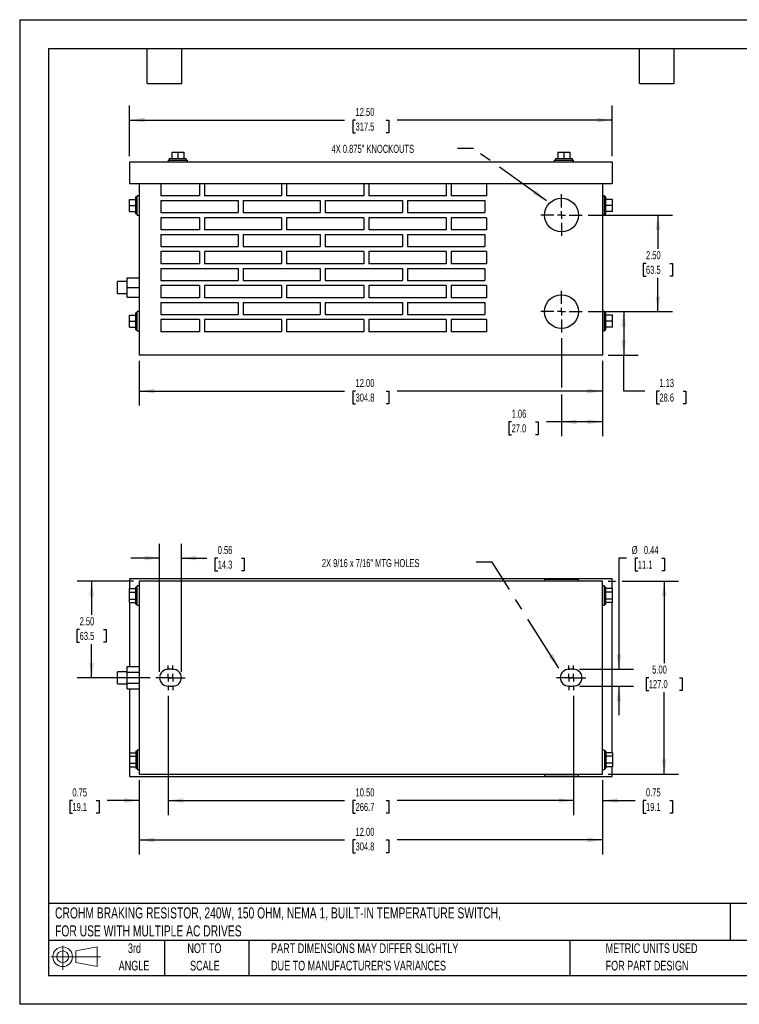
# Model space of a CAD drawing. Header units: inches. Extents: x 0 to 33, y 0 to 25.5.
# Tile 1 of 4: x 0 to 18.6, y 0 to 25.5. Entities that reach past the tile are written whole.
import ezdxf

# ---------------------------------------------------------------- set-up
doc = ezdxf.new("R2010")
doc.units = ezdxf.units.IN
doc.header["$LTSCALE"] = 3
doc.header["$MEASUREMENT"] = 0
doc.linetypes.add('CENTERX2', pattern=[0.8, 0.5, -0.1, 0.1, -0.1])
doc.layers.add('CENTER', color=40, linetype='CENTERX2')
doc.layers.add('SLD-DEFPOINTS', color=7, linetype='Continuous')
doc.layers.add('DIMENSIONS', color=140, linetype='Continuous', lineweight=25)
doc.layers.add('TEXT', color=140, linetype='Continuous', lineweight=25)
doc.styles.add('SLDTEXTSTYLE0', font='TXT', dxfattribs={"width": 0.7})
doc.dimstyles.new('SLDDIMSTYLE0', dxfattribs={"dimtxt": 0.208333, "dimasz": 0.39, "dimexe": 0, "dimexo": 0.0625, "dimgap": 0.052083, "dimtad": 0, "dimtih": 1, "dimtoh": 1, "dimrnd": 1e-09, "dimzin": 4, "dimdsep": 46, "dimtxsty": 'SLDTEXTSTYLE0', "dimsah": 1, "dimcen": 0.09, "dimadec": 0, "dimazin": 1, "dimtfac": 1, "dimtofl": 0, "dimtmove": 0, "dimatfit": 3, "dimfxl": 0, "dimfrac": 2, "dimtolj": 1, "dimtzin": 12, "dimarcsym": 0})
doc.dimstyles.new('SLDDIMSTYLE1', dxfattribs={"dimtxt": 0.208333, "dimasz": 0.39, "dimexe": 0, "dimexo": 0.0625, "dimgap": 0.052083, "dimtad": 0, "dimtih": 1, "dimtoh": 1, "dimrnd": 1e-09, "dimzin": 12, "dimdsep": 46, "dimtxsty": 'SLDTEXTSTYLE0', "dimsah": 1, "dimcen": 0.09, "dimadec": 0, "dimazin": 3, "dimtfac": 1, "dimtofl": 0, "dimtmove": 0, "dimatfit": 3, "dimfxl": 0, "dimfrac": 2, "dimtolj": 1, "dimtzin": 12, "dimarcsym": 0})
doc.dimstyles.new('SLDDIMSTYLE2', dxfattribs={"dimtxt": 0.18, "dimasz": 0.39, "dimexe": 0, "dimexo": 0.0625, "dimgap": 0, "dimtad": 0, "dimtih": 1, "dimtoh": 1, "dimdec": 0, "dimrnd": 1e-09, "dimzin": 0, "dimdsep": 46, "dimtxsty": 'Standard', "dimsah": 1, "dimcen": 0.09, "dimadec": 0, "dimazin": 0, "dimtfac": 0.39, "dimtdec": 0, "dimtofl": 0, "dimtmove": 0, "dimatfit": 3, "dimfxl": 0, "dimfrac": 2, "dimtolj": 1, "dimtzin": 0, "dimarcsym": 0})
doc.dimstyles.new('SLDDIMSTYLE3', dxfattribs={"dimtxt": 0.208333, "dimasz": 0.39, "dimexe": 0, "dimexo": 0.0625, "dimgap": 0.052083, "dimtad": 0, "dimtih": 1, "dimtoh": 1, "dimrnd": 1e-09, "dimdsep": 46, "dimtxsty": 'SLDTEXTSTYLE0', "dimsah": 1, "dimcen": 0.09, "dimadec": 0, "dimazin": 2, "dimtfac": 1, "dimtmove": 0, "dimatfit": 0, "dimfxl": 0, "dimfrac": 2, "dimtolj": 1, "dimtzin": 12, "dimarcsym": 0})

# ---------------------------------------------------------------- blocks, each defined once
blk = doc.blocks.new('Block11')
at = {"color": 7, "linetype": 'Continuous', "lineweight": 18}
for p, q in [((0.306, 0.627), (0.306, 0)), ((0.647, 0.492), (1.202, 0.594)), ((1.202, 0.594), (1.202, 0.086)), ((0, 0.34), (1.284, 0.34)), ((0.647, 0.189), (0.647, 0.492)), ((0.647, 0.189), (1.202, 0.086))]:
    blk.add_line(p, q, dxfattribs=at)
for radius in [0.254, 0.152]:
    blk.add_circle((0.306, 0.34), radius, dxfattribs=at)
blk = doc.blocks.new('Block12')
at = {"layer": 'SLD-DEFPOINTS'}
blk.add_blockref('Block11', (0, 0), dxfattribs=at)
blk = doc.blocks.new('SW_NOTE_0')
at = {"layer": 'TEXT', "color": 0, "linetype": 'CENTERX2', "lineweight": 18, "char_height": 0.285, "attachment_point": 1, "style": 'SLDTEXTSTYLE0'}
for s, insert in [('CROHM BRAKING RESISTOR, 240W, 150 OHM, NEMA 1, BUILT-IN TEMPERATURE SWITCH,', (0, 0.367)), ('FOR USE WITH MULTIPLE AC DRIVES', (0, -0.098))]:
    blk.add_mtext(s, dxfattribs=dict(at, insert=insert))
blk = doc.blocks.new('SW_NOTE_0_3')
at = {"layer": 'TEXT', "color": 0, "linetype": 'CENTERX2', "lineweight": 18, "char_height": 0.25, "attachment_point": 1, "style": 'SLDTEXTSTYLE0'}
for s, insert in [('PART DIMENSIONS MAY DIFFER SLIGHTLY', (0, 0.322)), ("DUE TO MANUFACTURER'S VARIANCES", (0, -0.129))]:
    blk.add_mtext(s, dxfattribs=dict(at, insert=insert))
blk = doc.blocks.new('SW_NOTE_0_4')
at = {"layer": 'TEXT', "color": 0, "linetype": 'CENTERX2', "lineweight": 18, "char_height": 0.25, "attachment_point": 2, "style": 'SLDTEXTSTYLE0'}
for s, insert in [('NOT TO', (0.621, 0.322)), ('SCALE', (0.632, -0.129))]:
    blk.add_mtext(s, dxfattribs=dict(at, insert=insert))
blk = doc.blocks.new('SW_NOTE_0_5')
at = {"layer": 'TEXT', "color": 0, "linetype": 'CENTERX2', "lineweight": 18, "char_height": 0.25, "attachment_point": 2, "style": 'SLDTEXTSTYLE0'}
for s, insert in [('3rd', (0.273, 0.322)), ('ANGLE', (0.262, -0.129))]:
    blk.add_mtext(s, dxfattribs=dict(at, insert=insert))
blk = doc.blocks.new('SW_NOTE_0_6')
at = {"layer": 'TEXT', "color": 0, "linetype": 'CENTERX2', "lineweight": 18, "char_height": 0.25, "attachment_point": 1, "style": 'SLDTEXTSTYLE0'}
for s, insert in [('METRIC UNITS USED', (0, 0.322)), ('FOR PART DESIGN', (0, -0.129))]:
    blk.add_mtext(s, dxfattribs=dict(at, insert=insert))
blk = doc.blocks.new('_D')
at = {"layer": 'DIMENSIONS'}
for p, q in [((14.719, 20.44), (16.905, 20.44)), ((16.53, 20.44), (16.53, 19.569)), ((16.22, 19.19), (16.15, 19.19)), ((16.15, 19.19), (16.15, 18.859)), ((16.839, 19.19), (16.909, 19.19)), ((16.909, 19.19), (16.909, 18.859)), ((16.15, 18.859), (16.22, 18.859)), ((16.53, 17.94), (16.53, 18.812)), ((16.909, 18.859), (16.839, 18.859)), ((14.719, 17.94), (16.905, 17.94))]:
    blk.add_line(p, q, dxfattribs=at)
for points in [[(16.53, 20.44), (16.47, 20.05), (16.59, 20.05)], [(16.53, 17.94), (16.59, 18.33), (16.47, 18.33)]]:
    blk.add_solid(points, dxfattribs=at)
at = {"layer": 'DIMENSIONS', "char_height": 0.2083, "attachment_point": 1, "style": 'SLDTEXTSTYLE0'}
for s, insert in [('2.50', (16.22, 19.505)), ('63.5', (16.22, 19.127))]:
    blk.add_mtext(s, dxfattribs=dict(at, insert=insert))
blk = doc.blocks.new('_D_1')
at = {"layer": 'DIMENSIONS'}
for p, q in [((14.719, 17.94), (16.017, 17.94)), ((15.642, 17.94), (15.642, 16.815)), ((15.244, 16.815), (16.017, 16.815)), ((15.642, 15.881), (15.642, 16.815)), ((16.19, 15.881), (15.642, 15.881)), ((16.566, 15.881), (16.496, 15.881)), ((16.496, 15.881), (16.496, 15.55)), ((17.185, 15.881), (17.255, 15.881)), ((17.255, 15.881), (17.255, 15.55)), ((16.496, 15.55), (16.566, 15.55)), ((17.255, 15.55), (17.185, 15.55))]:
    blk.add_line(p, q, dxfattribs=at)
for points in [[(15.642, 17.94), (15.582, 17.55), (15.702, 17.55)], [(15.642, 16.815), (15.702, 17.205), (15.582, 17.205)]]:
    blk.add_solid(points, dxfattribs=at)
at = {"layer": 'DIMENSIONS', "char_height": 0.2083, "attachment_point": 1, "style": 'SLDTEXTSTYLE0'}
for s, insert in [('1.13', (16.566, 16.196)), ('28.6', (16.566, 15.818))]:
    blk.add_mtext(s, dxfattribs=dict(at, insert=insert))
blk = doc.blocks.new('_D_2')
at = {"layer": 'DIMENSIONS'}
for p, q in [((14.032, 17.253), (14.032, 15.971)), ((15.094, 16.665), (15.094, 14.71)), ((14.032, 15.791), (14.032, 14.71)), ((12.74, 15.084), (12.67, 15.084)), ((12.67, 15.084), (12.67, 14.753)), ((13.359, 15.084), (13.429, 15.084)), ((13.429, 15.084), (13.429, 14.753)), ((14.032, 15.085), (13.642, 15.085)), ((15.094, 15.085), (14.032, 15.085)), ((12.67, 14.753), (12.74, 14.753)), ((13.429, 14.753), (13.359, 14.753))]:
    blk.add_line(p, q, dxfattribs=at)
for points in [[(14.032, 15.085), (14.422, 15.025), (14.422, 15.145)], [(15.094, 15.085), (14.704, 15.145), (14.704, 15.025)]]:
    blk.add_solid(points, dxfattribs=at)
at = {"layer": 'DIMENSIONS', "char_height": 0.2083, "attachment_point": 1, "style": 'SLDTEXTSTYLE0'}
for s, insert in [('1.06', (12.74, 15.399)), ('27.0', (12.74, 15.021))]:
    blk.add_mtext(s, dxfattribs=dict(at, insert=insert))
blk = doc.blocks.new('_D_3')
at = {"layer": 'DIMENSIONS'}
for p, q in [((3.094, 16.665), (3.094, 15.506)), ((15.094, 16.665), (15.094, 15.506)), ((3.094, 15.881), (8.415, 15.881)), ((8.698, 15.881), (8.628, 15.881)), ((8.628, 15.881), (8.628, 15.55)), ((9.49, 15.881), (9.56, 15.881)), ((9.56, 15.881), (9.56, 15.55)), ((15.094, 15.881), (9.773, 15.881)), ((8.628, 15.55), (8.698, 15.55)), ((9.56, 15.55), (9.49, 15.55))]:
    blk.add_line(p, q, dxfattribs=at)
for points in [[(3.094, 15.881), (3.484, 15.821), (3.484, 15.941)], [(15.094, 15.881), (14.704, 15.941), (14.704, 15.821)]]:
    blk.add_solid(points, dxfattribs=at)
at = {"layer": 'DIMENSIONS', "char_height": 0.2083, "attachment_point": 1, "style": 'SLDTEXTSTYLE0'}
for s, insert in [('12.00', (8.698, 16.196)), ('304.8', (8.698, 15.818))]:
    blk.add_mtext(s, dxfattribs=dict(at, insert=insert))
blk = doc.blocks.new('_D_4')
at = {"layer": 'DIMENSIONS'}
for p, q in [((2.844, 21.965), (2.844, 23.275)), ((15.344, 21.965), (15.344, 23.275)), ((2.844, 22.9), (8.415, 22.9)), ((8.698, 22.9), (8.628, 22.9)), ((8.628, 22.9), (8.628, 22.569)), ((9.49, 22.9), (9.56, 22.9)), ((9.56, 22.9), (9.56, 22.569)), ((15.344, 22.9), (9.773, 22.9)), ((8.628, 22.569), (8.698, 22.569)), ((9.56, 22.569), (9.49, 22.569))]:
    blk.add_line(p, q, dxfattribs=at)
for points in [[(2.844, 22.9), (3.234, 22.84), (3.234, 22.96)], [(15.344, 22.9), (14.954, 22.96), (14.954, 22.84)]]:
    blk.add_solid(points, dxfattribs=at)
at = {"layer": 'DIMENSIONS', "char_height": 0.2083, "attachment_point": 1, "style": 'SLDTEXTSTYLE0'}
for s, insert in [('12.50', (8.698, 23.215)), ('317.5', (8.698, 22.837))]:
    blk.add_mtext(s, dxfattribs=dict(at, insert=insert))
blk = doc.blocks.new('SW_CENTERMARKSYMBOL_0')
at = {"layer": 'CENTER', "color": 0}
for p, q in [((0, 0.2), (0, 0.5375)), ((-0.2, 0), (-0.5375, 0)), ((0, 0), (-0.1, 0)), ((0, 0), (0, 0.1)), ((0, 0), (0, -0.1)), ((0, 0), (0.1, 0)), ((0.2, 0), (0.5375, 0)), ((0, -0.2), (0, -0.5375))]:
    blk.add_line(p, q, dxfattribs=at)
blk = doc.blocks.new('SW_CENTERMARKSYMBOL_1')
at = {"layer": 'CENTER', "color": 0}
for p, q in [((0, 0.2), (0, 0.5375)), ((-0.2, 0), (-0.5375, 0)), ((0, 0), (-0.1, 0)), ((0, 0), (0, 0.1)), ((0, 0), (0, -0.1)), ((0, 0), (0.1, 0)), ((0.2, 0), (0.5375, 0)), ((0, -0.2), (0, -0.5375))]:
    blk.add_line(p, q, dxfattribs=at)
blk = doc.blocks.new('_D_9')
at = {"layer": 'DIMENSIONS'}
for p, q in [((2.944, 10.959), (1.488, 10.959)), ((1.863, 10.959), (1.863, 10.088)), ((1.553, 9.709), (1.483, 9.709)), ((1.483, 9.709), (1.483, 9.378)), ((2.172, 9.709), (2.242, 9.709)), ((2.242, 9.709), (2.242, 9.378)), ((1.483, 9.378), (1.553, 9.378)), ((1.863, 8.459), (1.863, 9.331)), ((2.242, 9.378), (2.172, 9.378)), ((3.375, 8.459), (1.488, 8.459))]:
    blk.add_line(p, q, dxfattribs=at)
for points in [[(1.863, 10.959), (1.803, 10.569), (1.923, 10.569)], [(1.863, 8.459), (1.923, 8.849), (1.803, 8.849)]]:
    blk.add_solid(points, dxfattribs=at)
at = {"layer": 'DIMENSIONS', "char_height": 0.2083, "attachment_point": 1, "style": 'SLDTEXTSTYLE0'}
for s, insert in [('2.50', (1.553, 10.024)), ('63.5', (1.553, 9.646))]:
    blk.add_mtext(s, dxfattribs=dict(at, insert=insert))
blk = doc.blocks.new('_D_10')
at = {"layer": 'DIMENSIONS'}
for p, q in [((15.244, 10.959), (15.427, 10.959)), ((15.607, 10.959), (17.065, 10.959)), ((16.69, 10.959), (16.69, 8.838)), ((16.293, 8.459), (16.224, 8.459)), ((16.224, 8.459), (16.224, 8.128)), ((17.086, 8.459), (17.156, 8.459)), ((17.156, 8.459), (17.156, 8.128)), ((16.224, 8.128), (16.293, 8.128)), ((16.69, 5.959), (16.69, 8.081)), ((17.156, 8.128), (17.086, 8.128)), ((15.244, 5.959), (17.065, 5.959))]:
    blk.add_line(p, q, dxfattribs=at)
for points in [[(16.69, 10.959), (16.63, 10.569), (16.75, 10.569)], [(16.69, 5.959), (16.75, 6.349), (16.63, 6.349)]]:
    blk.add_solid(points, dxfattribs=at)
at = {"layer": 'DIMENSIONS', "char_height": 0.2083, "attachment_point": 1, "style": 'SLDTEXTSTYLE0'}
for s, insert in [('5.00', (16.38, 8.774)), ('127.0', (16.293, 8.396))]:
    blk.add_mtext(s, dxfattribs=dict(at, insert=insert))
blk = doc.blocks.new('_D_11')
at = {"layer": 'DIMENSIONS'}
for p, q in [((3.844, 7.99), (3.844, 4.903)), ((14.344, 7.99), (14.344, 4.903)), ((3.844, 5.278), (8.415, 5.278)), ((8.698, 5.278), (8.628, 5.278)), ((8.628, 5.278), (8.628, 4.947)), ((9.49, 5.278), (9.56, 5.278)), ((9.56, 5.278), (9.56, 4.947)), ((14.344, 5.278), (9.773, 5.278)), ((8.628, 4.947), (8.698, 4.947)), ((9.56, 4.947), (9.49, 4.947))]:
    blk.add_line(p, q, dxfattribs=at)
for points in [[(3.844, 5.278), (4.234, 5.218), (4.234, 5.338)], [(14.344, 5.278), (13.954, 5.338), (13.954, 5.218)]]:
    blk.add_solid(points, dxfattribs=at)
at = {"layer": 'DIMENSIONS', "char_height": 0.2083, "attachment_point": 1, "style": 'SLDTEXTSTYLE0'}
for s, insert in [('10.50', (8.698, 5.593)), ('266.7', (8.698, 5.215))]:
    blk.add_mtext(s, dxfattribs=dict(at, insert=insert))
blk = doc.blocks.new('_D_12')
at = {"layer": 'DIMENSIONS'}
for p, q in [((3.094, 5.809), (3.094, 3.881)), ((15.094, 5.809), (15.094, 3.881)), ((3.094, 4.256), (8.415, 4.256)), ((8.698, 4.256), (8.628, 4.256)), ((8.628, 4.256), (8.628, 3.924)), ((9.49, 4.256), (9.56, 4.256)), ((9.56, 4.256), (9.56, 3.924)), ((15.094, 4.256), (9.773, 4.256)), ((8.628, 3.924), (8.698, 3.924)), ((9.56, 3.924), (9.49, 3.924))]:
    blk.add_line(p, q, dxfattribs=at)
for points in [[(3.094, 4.256), (3.484, 4.196), (3.484, 4.316)], [(15.094, 4.256), (14.704, 4.316), (14.704, 4.196)]]:
    blk.add_solid(points, dxfattribs=at)
at = {"layer": 'DIMENSIONS', "char_height": 0.2083, "attachment_point": 1, "style": 'SLDTEXTSTYLE0'}
for s, insert in [('12.00', (8.698, 4.571)), ('304.8', (8.698, 4.193))]:
    blk.add_mtext(s, dxfattribs=dict(at, insert=insert))
blk = doc.blocks.new('_D_13')
at = {"layer": 'DIMENSIONS'}
for p, q in [((14.344, 7.99), (14.344, 4.903)), ((15.094, 5.809), (15.094, 4.903)), ((14.344, 5.278), (13.594, 5.278)), ((15.094, 5.278), (15.938, 5.278)), ((16.22, 5.278), (16.15, 5.278)), ((16.15, 5.278), (16.15, 4.947)), ((16.839, 5.278), (16.909, 5.278)), ((16.909, 5.278), (16.909, 4.947)), ((16.15, 4.947), (16.22, 4.947)), ((16.909, 4.947), (16.839, 4.947))]:
    blk.add_line(p, q, dxfattribs=at)
for points in [[(14.344, 5.278), (13.954, 5.338), (13.954, 5.218)], [(15.094, 5.278), (15.484, 5.218), (15.484, 5.338)]]:
    blk.add_solid(points, dxfattribs=at)
at = {"layer": 'DIMENSIONS', "char_height": 0.2083, "attachment_point": 1, "style": 'SLDTEXTSTYLE0'}
for s, insert in [('0.75', (16.22, 5.593)), ('19.1', (16.22, 5.215))]:
    blk.add_mtext(s, dxfattribs=dict(at, insert=insert))
blk = doc.blocks.new('_D_14')
at = {"layer": 'DIMENSIONS'}
for p, q in [((15.711, 11.555), (15.517, 11.555)), ((15.517, 11.555), (15.517, 8.678)), ((16.008, 11.555), (15.938, 11.555)), ((15.938, 11.555), (15.938, 11.224)), ((16.627, 11.555), (16.697, 11.555)), ((16.697, 11.555), (16.697, 11.224)), ((15.938, 11.224), (16.008, 11.224)), ((16.697, 11.224), (16.627, 11.224)), ((14.494, 8.678), (15.892, 8.678)), ((14.494, 8.24), (15.892, 8.24)), ((15.517, 8.24), (15.517, 7.49))]:
    blk.add_line(p, q, dxfattribs=at)
for points in [[(15.517, 8.678), (15.577, 9.068), (15.457, 9.068)], [(15.517, 8.24), (15.457, 7.85), (15.577, 7.85)]]:
    blk.add_solid(points, dxfattribs=at)
at = {"layer": 'DIMENSIONS', "char_height": 0.2083, "attachment_point": 1, "style": 'SLDTEXTSTYLE0'}
for s, insert in [('%%c', (15.851, 11.87)), ('0.44', (16.166, 11.87)), ('11.1', (16.008, 11.492))]:
    blk.add_mtext(s, dxfattribs=dict(at, insert=insert))
blk = doc.blocks.new('_D_15')
at = {"layer": 'DIMENSIONS'}
for p, q in [((3.844, 7.99), (3.844, 4.903)), ((3.094, 5.809), (3.094, 4.903)), ((1.365, 5.278), (1.295, 5.278)), ((1.295, 5.278), (1.295, 4.947)), ((1.985, 5.278), (2.055, 5.278)), ((2.055, 5.278), (2.055, 4.947)), ((3.094, 5.278), (2.267, 5.278)), ((3.844, 5.278), (4.594, 5.278)), ((1.295, 4.947), (1.365, 4.947)), ((2.055, 4.947), (1.985, 4.947))]:
    blk.add_line(p, q, dxfattribs=at)
for points in [[(3.094, 5.278), (2.704, 5.338), (2.704, 5.218)], [(3.844, 5.278), (4.234, 5.218), (4.234, 5.338)]]:
    blk.add_solid(points, dxfattribs=at)
at = {"layer": 'DIMENSIONS', "char_height": 0.2083, "attachment_point": 1, "style": 'SLDTEXTSTYLE0'}
for s, insert in [('0.75', (1.365, 5.593)), ('19.1', (1.365, 5.215))]:
    blk.add_mtext(s, dxfattribs=dict(at, insert=insert))
blk = doc.blocks.new('_D_16')
at = {"layer": 'DIMENSIONS'}
for p, q in [((3.625, 8.609), (3.625, 11.93)), ((4.188, 8.609), (4.188, 11.93)), ((3.625, 11.555), (2.875, 11.555)), ((4.188, 11.555), (4.846, 11.555)), ((5.128, 11.555), (5.058, 11.555)), ((5.058, 11.555), (5.058, 11.223)), ((5.747, 11.555), (5.817, 11.555)), ((5.817, 11.555), (5.817, 11.223)), ((5.058, 11.223), (5.128, 11.223)), ((5.817, 11.223), (5.747, 11.223))]:
    blk.add_line(p, q, dxfattribs=at)
for points in [[(3.625, 11.555), (3.235, 11.615), (3.235, 11.495)], [(4.188, 11.555), (4.578, 11.495), (4.578, 11.615)]]:
    blk.add_solid(points, dxfattribs=at)
at = {"layer": 'DIMENSIONS', "char_height": 0.2083, "attachment_point": 1, "style": 'SLDTEXTSTYLE0'}
for s, insert in [('0.56', (5.128, 11.87)), ('14.3', (5.128, 11.492))]:
    blk.add_mtext(s, dxfattribs=dict(at, insert=insert))
blk = doc.blocks.new('SW_CENTERMARKSYMBOL_2')
at = {"layer": 'CENTER', "color": 0}
for p, q in [((0, 0.2), (0, 0.31875)), ((-0.2, 0), (-0.31875, 0)), ((0, 0), (-0.1, 0)), ((0, 0), (0, 0.1)), ((0, 0), (0, -0.1)), ((0, 0), (0.1, 0)), ((0.2, 0), (0.31875, 0)), ((0, -0.2), (0, -0.31875))]:
    blk.add_line(p, q, dxfattribs=at)
blk = doc.blocks.new('SW_CENTERMARKSYMBOL_3')
at = {"layer": 'CENTER', "color": 0}
for p, q in [((0, 0.2), (0, 0.31875)), ((-0.2, 0), (-0.31875, 0)), ((0, 0), (-0.1, 0)), ((0, 0), (0, 0.1)), ((0, 0), (0, -0.1)), ((0, 0), (0.1, 0)), ((0.2, 0), (0.31875, 0)), ((0, -0.2), (0, -0.31875))]:
    blk.add_line(p, q, dxfattribs=at)
blk = doc.blocks.new('SW_CENTERMARKSYMBOL_4')
at = {"layer": 'CENTER', "color": 0}
for p, q in [((0, 0.2), (0, 0.31875)), ((-0.2, 0), (-0.31875, 0)), ((0, 0), (-0.1, 0)), ((0, 0), (0, 0.1)), ((0, 0), (0, -0.1)), ((0, 0), (0.1, 0)), ((0.2, 0), (0.31875, 0)), ((0, -0.2), (0, -0.31875))]:
    blk.add_line(p, q, dxfattribs=at)
blk = doc.blocks.new('SW_CENTERMARKSYMBOL_5')
at = {"layer": 'CENTER', "color": 0}
for p, q in [((0, 0.2), (0, 0.31875)), ((-0.2, 0), (-0.31875, 0)), ((0, 0), (-0.1, 0)), ((0, 0), (0, 0.1)), ((0, 0), (0, -0.1)), ((0, 0), (0.1, 0)), ((0.2, 0), (0.31875, 0)), ((0, -0.2), (0, -0.31875))]:
    blk.add_line(p, q, dxfattribs=at)

msp = doc.modelspace()

# ---------------------------------------------------------------- linework, layer by layer
at = {"color": 7, "linetype": 'Continuous'}
for p, q in [((0, 25.5), (0, 0)), ((0, 25.5), (33, 25.5)), ((33, 0), (0, 0))]:
    msp.add_line(p, q, dxfattribs=at)
for p, q in [((3.938, 22.07), (3.938, 21.902)), ((3.938, 22.07), (4.094, 22.07)), ((4.094, 22.07), (4.094, 21.902)), ((4.094, 22.07), (4.25, 22.07)), ((4.25, 22.07), (4.25, 21.902)), ((13.938, 22.07), (13.938, 21.902)), ((13.938, 22.07), (14.094, 22.07)), ((14.094, 22.07), (14.094, 21.902)), ((14.094, 22.07), (14.25, 22.07)), ((14.25, 22.07), (14.25, 21.902)), ((2.844, 21.815), (2.844, 21.253)), ((2.844, 21.815), (15.344, 21.815)), ((3.844, 21.865), (3.844, 21.815)), ((3.844, 21.865), (4.094, 21.865)), ((3.875, 21.902), (3.875, 21.865)), ((3.875, 21.902), (4.094, 21.902)), ((4.094, 21.902), (4.313, 21.902)), ((4.094, 21.865), (4.344, 21.865)), ((4.313, 21.865), (4.313, 21.902)), ((4.344, 21.815), (4.344, 21.865)), ((13.844, 21.865), (13.844, 21.815)), ((13.844, 21.865), (14.094, 21.865)), ((13.875, 21.902), (13.875, 21.865)), ((13.875, 21.902), (14.094, 21.902)), ((14.094, 21.902), (14.313, 21.902)), ((14.094, 21.865), (14.344, 21.865)), ((14.313, 21.865), (14.313, 21.902)), ((14.344, 21.815), (14.344, 21.865)), ((15.344, 21.815), (15.344, 21.253)), ((15.344, 21.253), (2.844, 21.253)), ((3.094, 21.253), (3.094, 16.815)), ((3.654, 21.253), (3.654, 20.94)), ((4.654, 21.253), (4.654, 20.94)), ((4.784, 21.253), (4.784, 20.94)), ((6.784, 21.253), (6.784, 20.94)), ((6.914, 21.253), (6.914, 20.94)), ((8.914, 21.253), (8.914, 20.94)), ((9.044, 21.253), (9.044, 20.94)), ((11.044, 21.253), (11.044, 20.94)), ((11.174, 21.253), (11.174, 20.94)), ((12.092, 21.253), (12.092, 20.94)), ((15.094, 21.253), (15.094, 16.815)), ((3.094, 20.94), (3.044, 20.94)), ((3.044, 20.69), (3.044, 20.94)), ((4.654, 20.94), (3.654, 20.94)), ((6.784, 20.94), (4.784, 20.94)), ((8.914, 20.94), (6.914, 20.94)), ((11.044, 20.94), (9.044, 20.94)), ((12.092, 20.94), (11.174, 20.94)), ((15.144, 20.94), (15.094, 20.94)), ((15.144, 20.69), (15.144, 20.94)), ((2.84, 20.847), (3.007, 20.847)), ((2.84, 20.69), (2.84, 20.847)), ((2.84, 20.69), (3.007, 20.69)), ((2.84, 20.534), (2.84, 20.69)), ((3.044, 20.909), (3.007, 20.909)), ((3.007, 20.69), (3.007, 20.909)), ((3.007, 20.472), (3.007, 20.69)), ((3.044, 20.44), (3.044, 20.69)), ((3.654, 20.815), (3.654, 20.503)), ((3.654, 20.815), (5.654, 20.815)), ((5.654, 20.815), (5.654, 20.503)), ((5.784, 20.815), (7.784, 20.815)), ((5.784, 20.815), (5.784, 20.503)), ((7.784, 20.815), (7.784, 20.503)), ((7.914, 20.815), (9.914, 20.815)), ((7.914, 20.815), (7.914, 20.503)), ((9.914, 20.815), (9.914, 20.503)), ((10.044, 20.815), (12.044, 20.815)), ((10.044, 20.815), (10.044, 20.503)), ((12.044, 20.815), (12.044, 20.503)), ((15.181, 20.909), (15.144, 20.909)), ((15.144, 20.44), (15.144, 20.69)), ((15.181, 20.69), (15.181, 20.909)), ((15.349, 20.847), (15.181, 20.847)), ((15.181, 20.472), (15.181, 20.69)), ((15.349, 20.69), (15.181, 20.69)), ((15.349, 20.69), (15.349, 20.847)), ((15.349, 20.534), (15.349, 20.69)), ((2.84, 20.534), (3.007, 20.534)), ((3.007, 20.472), (3.044, 20.472)), ((3.044, 20.44), (3.094, 20.44)), ((3.654, 20.503), (5.654, 20.503)), ((5.784, 20.503), (7.784, 20.503)), ((7.914, 20.503), (9.914, 20.503)), ((10.044, 20.503), (12.044, 20.503)), ((15.094, 20.44), (15.144, 20.44)), ((15.144, 20.472), (15.181, 20.472)), ((15.349, 20.534), (15.181, 20.534)), ((3.654, 20.373), (3.654, 20.06)), ((4.654, 20.373), (3.654, 20.373)), ((4.654, 20.373), (4.654, 20.06)), ((6.784, 20.373), (4.784, 20.373)), ((4.784, 20.373), (4.784, 20.06)), ((6.784, 20.373), (6.784, 20.06)), ((8.914, 20.373), (6.914, 20.373)), ((6.914, 20.373), (6.914, 20.06)), ((8.914, 20.373), (8.914, 20.06)), ((11.044, 20.373), (9.044, 20.373)), ((9.044, 20.373), (9.044, 20.06)), ((11.044, 20.373), (11.044, 20.06)), ((11.174, 20.373), (11.174, 20.06)), ((12.092, 20.373), (11.174, 20.373)), ((12.092, 20.373), (12.092, 20.06)), ((4.654, 20.06), (3.654, 20.06)), ((3.654, 19.935), (5.654, 19.935)), ((3.654, 19.935), (3.654, 19.623)), ((6.784, 20.06), (4.784, 20.06)), ((5.654, 19.935), (5.654, 19.623)), ((5.784, 19.935), (7.784, 19.935)), ((5.784, 19.935), (5.784, 19.623)), ((8.914, 20.06), (6.914, 20.06)), ((7.784, 19.935), (7.784, 19.623)), ((7.914, 19.935), (9.914, 19.935)), ((7.914, 19.935), (7.914, 19.623)), ((11.044, 20.06), (9.044, 20.06)), ((9.914, 19.935), (9.914, 19.623)), ((10.044, 19.935), (12.044, 19.935)), ((10.044, 19.935), (10.044, 19.623)), ((12.092, 20.06), (11.174, 20.06)), ((12.044, 19.935), (12.044, 19.623)), ((3.654, 19.623), (5.654, 19.623)), ((3.654, 19.493), (3.654, 19.18)), ((4.654, 19.493), (3.654, 19.493)), ((4.654, 19.493), (4.654, 19.18)), ((6.784, 19.493), (4.784, 19.493)), ((4.784, 19.493), (4.784, 19.18)), ((5.784, 19.623), (7.784, 19.623)), ((6.784, 19.493), (6.784, 19.18)), ((8.914, 19.493), (6.914, 19.493)), ((6.914, 19.493), (6.914, 19.18)), ((7.914, 19.623), (9.914, 19.623)), ((8.914, 19.493), (8.914, 19.18)), ((11.044, 19.493), (9.044, 19.493)), ((9.044, 19.493), (9.044, 19.18)), ((10.044, 19.623), (12.044, 19.623)), ((11.044, 19.493), (11.044, 19.18)), ((12.092, 19.493), (11.174, 19.493)), ((11.174, 19.493), (11.174, 19.18)), ((12.092, 19.493), (12.092, 19.18)), ((4.654, 19.18), (3.654, 19.18)), ((6.784, 19.18), (4.784, 19.18)), ((8.914, 19.18), (6.914, 19.18)), ((11.044, 19.18), (9.044, 19.18)), ((12.092, 19.18), (11.174, 19.18)), ((3.654, 19.055), (5.654, 19.055)), ((3.654, 19.055), (3.654, 18.743)), ((5.654, 19.055), (5.654, 18.743)), ((5.784, 19.055), (7.784, 19.055)), ((5.784, 19.055), (5.784, 18.743)), ((7.784, 19.055), (7.784, 18.743)), ((7.914, 19.055), (9.914, 19.055)), ((7.914, 19.055), (7.914, 18.743)), ((9.914, 19.055), (9.914, 18.743)), ((10.044, 19.055), (12.044, 19.055)), ((10.044, 19.055), (10.044, 18.743)), ((12.044, 19.055), (12.044, 18.743)), ((2.782, 18.722), (2.532, 18.722)), ((2.532, 18.565), (2.532, 18.722)), ((2.782, 18.815), (3.094, 18.815)), ((2.782, 18.565), (2.782, 18.815)), ((3.654, 18.743), (5.654, 18.743)), ((5.784, 18.743), (7.784, 18.743)), ((7.914, 18.743), (9.914, 18.743)), ((10.044, 18.743), (12.044, 18.743)), ((2.532, 18.409), (2.532, 18.565)), ((2.532, 18.409), (2.782, 18.409)), ((2.782, 18.565), (3.094, 18.565)), ((2.782, 18.315), (2.782, 18.565)), ((3.654, 18.613), (3.654, 18.3)), ((4.654, 18.613), (3.654, 18.613)), ((4.654, 18.613), (4.654, 18.3)), ((6.784, 18.613), (4.784, 18.613)), ((4.784, 18.613), (4.784, 18.3)), ((6.784, 18.613), (6.784, 18.3)), ((6.914, 18.613), (6.914, 18.3)), ((8.914, 18.613), (6.914, 18.613)), ((8.914, 18.613), (8.914, 18.3)), ((11.044, 18.613), (9.044, 18.613)), ((9.044, 18.613), (9.044, 18.3)), ((11.044, 18.613), (11.044, 18.3)), ((11.174, 18.613), (11.174, 18.3)), ((12.092, 18.613), (11.174, 18.613)), ((12.092, 18.613), (12.092, 18.3)), ((2.782, 18.315), (3.094, 18.315)), ((4.654, 18.3), (3.654, 18.3)), ((3.654, 18.175), (5.654, 18.175)), ((3.654, 18.175), (3.654, 17.863)), ((6.784, 18.3), (4.784, 18.3)), ((5.654, 18.175), (5.654, 17.863)), ((5.784, 18.175), (7.784, 18.175)), ((5.784, 18.175), (5.784, 17.863)), ((8.914, 18.3), (6.914, 18.3)), ((7.784, 18.175), (7.784, 17.863)), ((7.914, 18.175), (9.914, 18.175)), ((7.914, 18.175), (7.914, 17.863)), ((11.044, 18.3), (9.044, 18.3)), ((9.914, 18.175), (9.914, 17.863)), ((10.044, 18.175), (10.044, 17.863)), ((10.044, 18.175), (12.044, 18.175)), ((12.092, 18.3), (11.174, 18.3)), ((12.044, 18.175), (12.044, 17.863)), ((3.044, 17.909), (3.007, 17.909)), ((3.007, 17.69), (3.007, 17.909)), ((3.094, 17.94), (3.044, 17.94)), ((3.044, 17.69), (3.044, 17.94)), ((3.654, 17.863), (5.654, 17.863)), ((5.784, 17.863), (7.784, 17.863)), ((7.914, 17.863), (9.914, 17.863)), ((10.044, 17.863), (12.044, 17.863)), ((15.144, 17.94), (15.094, 17.94)), ((15.144, 17.69), (15.144, 17.94)), ((15.181, 17.909), (15.144, 17.909)), ((15.181, 17.69), (15.181, 17.909)), ((2.84, 17.847), (3.007, 17.847)), ((2.84, 17.69), (2.84, 17.847)), ((2.84, 17.69), (3.007, 17.69)), ((2.84, 17.534), (2.84, 17.69)), ((3.007, 17.472), (3.007, 17.69)), ((3.044, 17.44), (3.044, 17.69)), ((3.654, 17.733), (3.654, 17.42)), ((4.654, 17.733), (3.654, 17.733)), ((4.654, 17.733), (4.654, 17.42)), ((6.784, 17.733), (4.784, 17.733)), ((4.784, 17.733), (4.784, 17.42)), ((6.784, 17.733), (6.784, 17.42)), ((8.914, 17.733), (6.914, 17.733)), ((6.914, 17.733), (6.914, 17.42)), ((8.914, 17.733), (8.914, 17.42)), ((11.044, 17.733), (9.044, 17.733)), ((9.044, 17.733), (9.044, 17.42)), ((11.044, 17.733), (11.044, 17.42)), ((11.174, 17.733), (11.174, 17.42)), ((12.092, 17.733), (11.174, 17.733)), ((12.092, 17.733), (12.092, 17.42)), ((15.144, 17.44), (15.144, 17.69)), ((15.349, 17.847), (15.181, 17.847)), ((15.181, 17.472), (15.181, 17.69)), ((15.349, 17.69), (15.181, 17.69)), ((15.349, 17.69), (15.349, 17.847)), ((15.349, 17.534), (15.349, 17.69)), ((2.84, 17.534), (3.007, 17.534)), ((3.007, 17.472), (3.044, 17.472)), ((3.044, 17.44), (3.094, 17.44)), ((4.654, 17.42), (3.654, 17.42)), ((6.784, 17.42), (4.784, 17.42)), ((8.914, 17.42), (6.914, 17.42)), ((11.044, 17.42), (9.044, 17.42)), ((12.092, 17.42), (11.174, 17.42)), ((15.094, 17.44), (15.144, 17.44)), ((15.144, 17.472), (15.181, 17.472)), ((15.349, 17.534), (15.181, 17.534)), ((15.094, 16.815), (3.094, 16.815)), ((15.344, 11.022), (2.844, 11.022)), ((2.844, 11.022), (2.844, 10.765)), ((13.594, 11.009), (13.594, 10.959)), ((13.594, 11.009), (14.469, 11.009)), ((14.469, 10.959), (14.469, 11.009)), ((15.344, 10.765), (15.344, 11.022)), ((2.84, 10.765), (3.007, 10.765)), ((2.84, 10.674), (2.84, 10.765)), ((3.044, 10.803), (3.007, 10.803)), ((3.007, 10.365), (3.007, 10.803)), ((3.094, 10.834), (3.044, 10.834)), ((3.044, 10.334), (3.044, 10.834)), ((15.094, 10.959), (3.094, 10.959)), ((3.094, 10.959), (3.094, 5.959)), ((15.094, 5.959), (15.094, 10.959)), ((15.144, 10.834), (15.094, 10.834)), ((15.144, 10.334), (15.144, 10.834)), ((15.181, 10.803), (15.144, 10.803)), ((15.181, 10.365), (15.181, 10.803)), ((15.349, 10.765), (15.181, 10.765)), ((15.349, 10.674), (15.349, 10.765)), ((2.84, 10.674), (3.007, 10.674)), ((2.84, 10.494), (2.84, 10.674)), ((2.84, 10.404), (2.84, 10.494)), ((2.84, 10.494), (3.007, 10.494)), ((15.349, 10.674), (15.181, 10.674)), ((15.349, 10.494), (15.181, 10.494)), ((15.349, 10.494), (15.349, 10.674)), ((15.349, 10.404), (15.349, 10.494)), ((2.84, 10.404), (3.007, 10.404)), ((2.844, 10.404), (2.844, 8.748)), ((3.007, 10.365), (3.044, 10.365)), ((3.044, 10.334), (3.094, 10.334)), ((15.094, 10.334), (15.144, 10.334)), ((15.144, 10.365), (15.181, 10.365)), ((15.349, 10.404), (15.181, 10.404)), ((15.344, 6.515), (15.344, 10.404)), ((2.782, 8.748), (3.094, 8.748)), ((2.782, 8.604), (2.782, 8.748)), ((3.969, 8.678), (3.844, 8.678)), ((14.344, 8.678), (14.219, 8.678)), ((2.782, 8.615), (2.532, 8.615)), ((2.532, 8.303), (2.532, 8.615)), ((2.782, 8.604), (3.094, 8.604)), ((2.782, 8.315), (2.782, 8.604)), ((2.532, 8.303), (2.782, 8.303)), ((2.782, 8.171), (2.782, 8.315)), ((2.782, 8.315), (3.094, 8.315)), ((2.782, 8.171), (3.094, 8.171)), ((2.844, 8.171), (2.844, 6.515)), ((3.844, 8.24), (3.969, 8.24)), ((14.219, 8.24), (14.344, 8.24)), ((2.84, 6.515), (3.007, 6.515)), ((2.84, 6.515), (2.84, 6.424)), ((2.84, 6.424), (3.007, 6.424)), ((2.84, 6.424), (2.84, 6.244)), ((3.044, 6.553), (3.007, 6.553)), ((3.007, 6.553), (3.007, 6.115)), ((3.094, 6.584), (3.044, 6.584)), ((3.044, 6.584), (3.044, 6.084)), ((15.144, 6.584), (15.094, 6.584)), ((15.144, 6.584), (15.144, 6.084)), ((15.181, 6.553), (15.144, 6.553)), ((15.181, 6.553), (15.181, 6.115)), ((15.349, 6.515), (15.181, 6.515)), ((15.349, 6.424), (15.181, 6.424)), ((15.349, 6.515), (15.349, 6.424)), ((15.349, 6.424), (15.349, 6.244)), ((2.84, 6.244), (2.84, 6.154)), ((2.84, 6.244), (3.007, 6.244)), ((2.84, 6.154), (3.007, 6.154)), ((2.844, 6.154), (2.844, 5.897)), ((15.349, 6.244), (15.181, 6.244)), ((15.349, 6.154), (15.181, 6.154)), ((15.344, 5.897), (15.344, 6.154)), ((15.349, 6.244), (15.349, 6.154)), ((2.844, 5.897), (15.344, 5.897)), ((3.007, 6.115), (3.044, 6.115)), ((3.044, 6.084), (3.094, 6.084)), ((3.094, 5.959), (15.094, 5.959)), ((13.594, 5.959), (13.594, 5.909)), ((13.594, 5.909), (14.469, 5.909)), ((14.469, 5.909), (14.469, 5.959)), ((15.094, 6.084), (15.144, 6.084)), ((15.144, 6.115), (15.181, 6.115))]:
    msp.add_line(p, q)
for centre in [(14.032, 20.44), (14.032, 17.94)]:
    msp.add_circle(centre, 0.438)
for centre, start, end in [((3.844, 8.459), 90, 270), ((3.969, 8.459), 270, 90), ((14.219, 8.459), 90, 270), ((14.344, 8.459), 270, 90)]:
    msp.add_arc(centre, 0.219, start, end)
at = {"layer": 'TEXT'}
for p, q in [((0.75, 24.75), (32.25, 24.75)), ((0.75, 24.75), (0.75, 0.75)), ((3.3, 23.85), (3.3, 24.75)), ((4.2, 23.85), (4.2, 24.75)), ((16.05, 23.85), (16.05, 24.75)), ((16.95, 23.85), (16.95, 24.75)), ((3.3, 23.85), (4.2, 23.85)), ((16.05, 23.85), (16.95, 23.85)), ((32.25, 2.613), (0.75, 2.613)), ((18.397, 2.613), (18.397, 1.65)), ((32.25, 1.65), (0.75, 1.65)), ((3.75, 1.65), (3.75, 0.75)), ((5.931, 1.65), (5.931, 0.75)), ((14.25, 1.65), (14.25, 0.75)), ((0.75, 0.75), (32.25, 0.75))]:
    msp.add_line(p, q, dxfattribs=at)

# ---------------------------------------------------------------- block references
at = {"layer": 'CENTER'}
for name, p in [('SW_CENTERMARKSYMBOL_0', (14.032, 20.44)), ('SW_CENTERMARKSYMBOL_1', (14.032, 17.94)), ('SW_CENTERMARKSYMBOL_2', (3.844, 8.459)), ('SW_CENTERMARKSYMBOL_3', (3.969, 8.459)), ('SW_CENTERMARKSYMBOL_4', (14.219, 8.459)), ('SW_CENTERMARKSYMBOL_5', (14.344, 8.459))]:
    msp.add_blockref(name, p, dxfattribs=at)
at = {"layer": 'SLD-DEFPOINTS'}
msp.add_blockref('Block12', (0.808, 0.892), dxfattribs=at)
at = {"layer": 'TEXT', "linetype": 'CENTERX2', "lineweight": 18}
for name, p in [('SW_NOTE_0', (0.916, 2.142)), ('SW_NOTE_0_5', (2.699, 1.256)), ('SW_NOTE_0_4', (4.164, 1.256)), ('SW_NOTE_0_3', (6.51, 1.256)), ('SW_NOTE_0_6', (15.175, 1.256))]:
    msp.add_blockref(name, p, dxfattribs=at)

# ---------------------------------------------------------------- texts
at = {"layer": 'TEXT', "linetype": 'CENTERX2', "lineweight": 18, "char_height": 0.20833, "attachment_point": 1, "style": 'SLDTEXTSTYLE0'}
for s, insert in [('4X 0.875" KNOCKOUTS', (8.076, 22.26)), ('2X 9/16 x 7/16" MTG HOLES', (7.825, 11.532))]:
    msp.add_mtext(s, dxfattribs=dict(at, insert=insert))

# ---------------------------------------------------------------- dimensions: what is measured, and where the dimension line sits
at = {"layer": 'DIMENSIONS'}
for base, p1, p2, dimstyle, picture, middle in [((15.344, 22.9), (2.844, 21.815), (15.344, 21.815), 'SLDDIMSTYLE0', '_D_4', (9.094, 22.9)), ((14.032, 15.085), (15.094, 16.815), (14.032, 17.403), 'SLDDIMSTYLE1', '_D_2', (13.05, 15.085)), ((3.094, 15.881), (15.094, 16.815), (3.094, 16.815), 'SLDDIMSTYLE0', '_D_3', (9.094, 15.881)), ((4.188, 11.555), (3.625, 8.459), (4.188, 8.459), 'SLDDIMSTYLE3', '_D_16', (5.438, 11.555)), ((3.094, 5.278), (3.844, 8.14), (3.094, 5.959), 'SLDDIMSTYLE3', '_D_15', (1.675, 5.278)), ((15.094, 5.278), (14.344, 8.14), (15.094, 5.959), 'SLDDIMSTYLE3', '_D_13', (16.53, 5.278))]:
    dim = msp.add_linear_dim(base=base, p1=p1, p2=p2, dimstyle=dimstyle, dxfattribs=at)
    dim.commit()
    dim.dimension.update_dxf_attribs({"geometry": picture, "text_midpoint": middle, "dimtype": 160})
for base, p1, p2, angle, dimstyle, picture, middle in [((16.53, 17.94), (14.569, 20.44), (14.569, 17.94), 90, 'SLDDIMSTYLE0', '_D', (16.53, 19.19)), ((15.642151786, 16.815326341), (14.569038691, 17.940326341), (15.094038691, 16.815326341), 90, 'SLDDIMSTYLE1', '_D_1', (15.642151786, 15.881285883)), ((1.863, 10.959), (3.525, 8.459), (3.094, 10.959), 90, 'SLDDIMSTYLE0', '_D_9', (1.863, 9.709)), ((16.69, 10.959), (15.094, 5.959), (15.094, 10.959), 90, 'SLDDIMSTYLE0', '_D_10', (16.69, 8.459)), ((14.344, 5.278), (3.844, 8.14), (14.344, 8.14), 0, 'SLDDIMSTYLE0', '_D_11', (9.094, 5.278)), ((15.094, 4.256), (3.094, 5.959), (15.094, 5.959), 0, 'SLDDIMSTYLE0', '_D_12', (9.094, 4.256))]:
    dim = msp.add_linear_dim(base=base, p1=p1, p2=p2, angle=angle, dimstyle=dimstyle, dxfattribs=at)
    dim.commit()
    dim.dimension.update_dxf_attribs({"geometry": picture, "text_midpoint": middle, "dimtype": 160})
dim = msp.add_linear_dim(base=(15.517, 8.24), p1=(14.344, 8.678), p2=(14.344, 8.24), angle=90, text='%%c<>', dimstyle='SLDDIMSTYLE3', dxfattribs=at)
dim.commit()
dim.dimension.update_dxf_attribs({"geometry": '_D_14', "text_midpoint": (15.517, 11.555), "dimtype": 160})

# ---------------------------------------------------------------- leaders
at = {"layer": 'TEXT', "linetype": 'CENTERX2', "lineweight": 18}
for points in [[(13.645, 20.807), (11.754, 22.161), (11.337, 22.161)], [(13.961, 8.709), (12.236, 11.455), (11.819, 11.455)]]:
    msp.add_leader(points, dimstyle='SLDDIMSTYLE2', dxfattribs=at)

doc.saveas('drawing.dxf')
